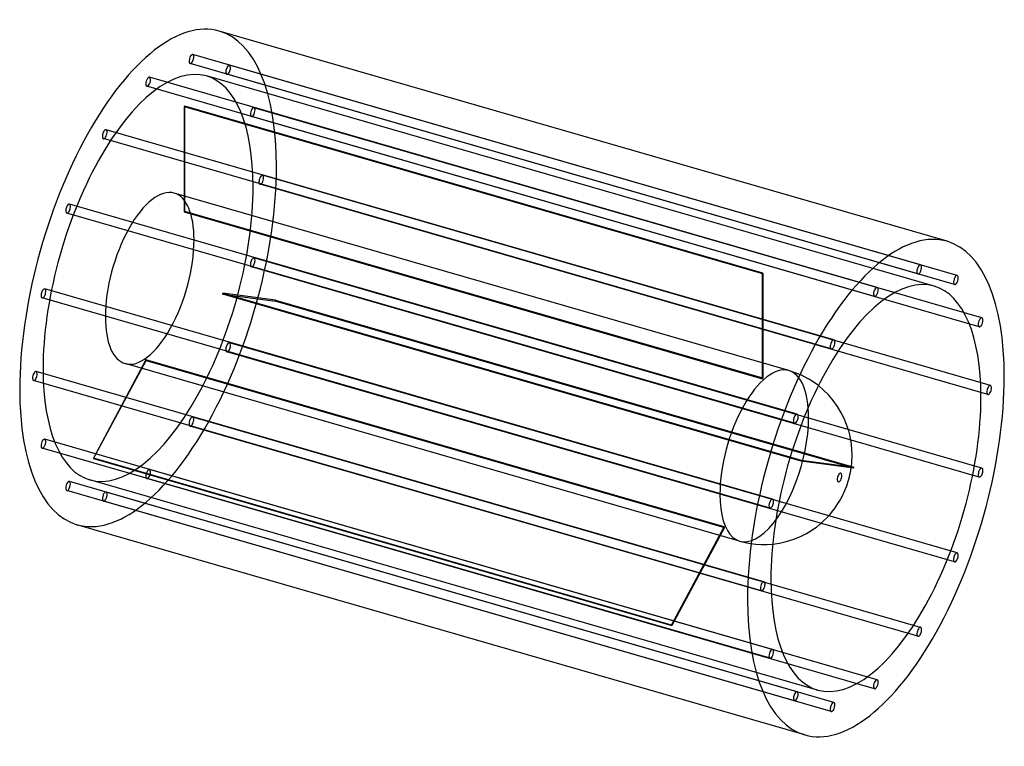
# Model space of a CAD drawing. Header units: millimetres. Extents: x -1054 to 1054, y -778 to 778.
import ezdxf

# ---------------------------------------------------------------- set-up
doc = ezdxf.new("R2010")
doc.units = ezdxf.units.MM
doc.layers.add('HIDDEN', color=7, linetype='Continuous')
doc.layers.add('THICK', color=7, linetype='Continuous')

msp = doc.modelspace()

# ---------------------------------------------------------------- linework, layer by layer
at = {"layer": 'HIDDEN'}
for p, q in [((875, 253), (-683.8, 703)), ((869.5, 233.8), (-689.4, 683.8)), ((953.7, 230.1), (-605.2, 680.1)), ((782.2, 204.6), (-776.6, 654.6)), ((904.2, 207.3), (-654.6, 657.3)), ((948.1, 210.9), (-610.7, 660.9)), ((776.6, 185.4), (-782.2, 635.4)), ((-702, 591.8), (-702, 366.6)), ((-702, 591.8), (536.4, 234.3)), ((-701, 367.5), (-701, 592.6)), ((537.4, 235.1), (-701, 592.6)), ((1000.7, 120.2), (-558.2, 570.2)), ((1006.2, 139.4), (-552.6, 589.4)), ((689.4, 92.3), (-869.5, 542.3)), ((683.8, 73.1), (-875, 523.1)), ((1024.7, -5.4), (-534.1, 444.6)), ((1019.1, -24.6), (-539.7, 425.4)), ((593, 26.6), (-723.3, 406.5)), ((610.7, -66.9), (-948.1, 383.1)), ((605.2, -86.1), (-953.7, 363.9)), ((-702, 366.6), (536.4, 9.1)), ((537.4, 10), (-701, 367.5)), ((1006.2, -182.1), (-552.6, 267.9)), ((1000.7, -201.3), (-558.2, 248.7)), ((536.4, 9.1), (536.4, 234.3)), ((537.4, 235.1), (537.4, 10)), ((558.2, -248.7), (-1000.7, 201.3)), ((619, -167), (-619.5, 190.5)), ((-619.5, 190.5), (-506.9, 175.4)), ((-619, 192.4), (619.5, -165.1)), ((-506.4, 177.4), (-619, 192.4)), ((552.6, -267.9), (-1006.2, 182.1)), ((731.5, -182.1), (-506.9, 175.4)), ((-506.4, 177.4), (726.9, -178.6)), ((953.7, -363.9), (-605.2, 86.1)), ((948.1, -383.1), (-610.7, 66.9)), ((-784, 49.5), (-896.6, -160.6)), ((-896.1, -161.6), (-783.5, 48.4)), ((454.4, -308), (-784, 49.5)), ((-783.5, 48.4), (454.9, -309.1)), ((539.7, -425.4), (-1019.1, 24.6)), ((487.6, -338.5), (-828.7, 41.5)), ((606.5, 22.1), (593, 26.6)), ((619.9, 16.5), (606.5, 22.1)), ((534.1, -444.6), (-1024.7, 5.4)), ((626.4, 13.3), (619.9, 16.5)), ((635.6, 8.3), (626.4, 13.3)), ((644.7, 2.6), (635.6, 8.3)), ((656.2, -5.7), (644.7, 2.6)), ((875, -523.1), (-683.8, -73.1)), ((869.5, -542.3), (-689.4, -92.3)), ((558.2, -570.2), (-1000.7, -120.2)), ((552.6, -589.4), (-1006.2, -139.4)), ((341.8, -518.1), (-896.6, -160.6)), ((-896.1, -161.6), (342.3, -519.1)), ((726.5, -181.4), (619, -167)), ((619.5, -165.1), (726.8, -179.4)), ((782.2, -635.4), (-776.6, -185.4)), ((654.6, -657.3), (-904.2, -207.3)), ((776.6, -654.6), (-782.2, -204.6)), ((605.2, -680.1), (-953.7, -230.1)), ((610.7, -660.9), (-948.1, -210.9)), ((683.8, -703), (-875, -253)), ((689.4, -683.8), (-869.5, -233.8)), ((341.8, -518.1), (454.4, -308)), ((454.9, -309.1), (342.3, -519.1)), ((487.6, -338.5), (499.1, -341.4)), ((499.1, -341.4), (510.6, -343.6)), ((510.6, -343.6), (522.4, -345.1)), ((522.4, -345.1), (534.4, -345.8)), ((534.4, -345.8), (546.4, -345.7)), ((546.4, -345.7), (558.3, -344.9))]:
    msp.add_line(p, q, dxfattribs=at)
for centre, major_axis, start_param, end_param in [((-779.4, 225), (152.5, 528.4), -0.982794, 0), ((-686.6, 693.4), (-2.77, -9.61), -2.946289, 0.000007), ((-686.6, 693.4), (-2.77, -9.61), 0.195304, 3.141599), ((-686.6, 693.4), (-2.77, -9.61), -3.141586, -2.946289), ((-779.4, 225), (-124.8, -432.3), -3.141593, -0.982794), ((-686.6, 693.4), (-2.77, -9.61), 0.000007, 0.195304), ((-607.9, 670.5), (-2.77, -9.61), -3.141586, -0.197396), ((-607.9, 670.5), (-2.77, -9.61), 0.000007, 2.944197), ((-607.9, 670.5), (-2.77, -9.61), 2.944197, 3.141599), ((-779.4, 645), (-2.77, -9.61), -3.141586, -2.55359), ((-779.4, 645), (-2.77, -9.61), 0.588003, 3.141599), ((-779.4, 225), (-124.8, -432.3), 2.158799, 3.141593), ((-607.9, 670.5), (-2.77, -9.61), -0.197396, 0.000007), ((-779.4, 645), (-2.77, -9.61), -2.55359, 0.000007), ((-779.4, 645), (-2.77, -9.61), 0.000007, 0.588003), ((-701.5, 202.5), (-124.8, -432.3), -2.555812, -2.551368), ((-555.4, 579.8), (-2.77, -9.61), -3.141586, -0.590095), ((-555.4, 579.8), (-2.77, -9.61), -0.590095, 0.000007), ((-555.4, 579.8), (-2.77, -9.61), 0.000007, 2.551498), ((-555.4, 579.8), (-2.77, -9.61), 2.551498, 3.141599), ((-872.2, 532.7), (-2.77, -9.61), -2.160891, 0.000007), ((-872.2, 532.7), (-2.77, -9.61), -3.141586, -2.160891), ((-872.2, 532.7), (-2.77, -9.61), 0.980702, 3.141599), ((-872.2, 532.7), (-2.77, -9.61), 0.000007, 0.980702), ((-779.4, 225), (152.5, 528.4), -3.141593, -0.982794), ((-536.9, 435), (-2.77, -9.61), -3.141586, -0.982794), ((-536.9, 435), (-2.77, -9.61), 2.158799, 3.141599), ((-536.9, 435), (-2.77, -9.61), -0.982794, 0.000007), ((-536.9, 435), (-2.77, -9.61), 0.000007, 2.158799), ((-779.4, 225), (-124.8, -432.3), 0, 2.158799), ((-776, 224), (52.7, 182.5), 0, 2.158799), ((-776, 224), (52.7, 182.5), -0.982794, 0), ((-950.9, 373.5), (-2.77, -9.61), -3.141586, -1.768192), ((-950.9, 373.5), (-2.77, -9.61), 1.373401, 3.141599), ((-950.9, 373.5), (-2.77, -9.61), -1.768192, 0.000007), ((-950.9, 373.5), (-2.77, -9.61), 0.000007, 1.373401), ((-701.5, 202.5), (-52.7, -182.5), -2.558853, -2.548327), ((-776, 224), (52.7, 182.5), -3.141592, -0.982794), ((-555.4, 258.3), (-2.77, -9.61), -1.375493, 0.000007), ((-555.4, 258.3), (-2.77, -9.61), -3.141586, -1.375493), ((-555.4, 258.3), (-2.77, -9.61), 0.000007, 1.7661), ((-555.4, 258.3), (-2.77, -9.61), 1.7661, 3.141599), ((536.9, -155), (124.8, 432.3), 0.58578, 0.590225), ((-1003.5, 191.7), (-2.77, -9.61), -1.375493, 0.000007), ((-1003.5, 191.7), (-2.77, -9.61), -3.141586, -1.375493), ((-1003.5, 191.7), (-2.77, -9.61), 0.000007, 1.7661), ((-1003.5, 191.7), (-2.77, -9.61), 1.7661, 3.141599), ((-701.5, 202.5), (-52.7, -182.5), 1.629937, 1.640463), ((-701.5, 202.5), (-124.8, -432.3), 1.632978, 1.637422), ((-776, 224), (52.7, 182.5), 2.158799, 3.141593), ((-607.9, 76.5), (-2.77, -9.61), -3.141586, -1.768192), ((-607.9, 76.5), (-2.77, -9.61), 1.373401, 3.141599), ((-607.9, 76.5), (-2.77, -9.61), -1.768192, 0.000007), ((-607.9, 76.5), (-2.77, -9.61), 0.000007, 1.373401), ((-701.5, 202.5), (-52.7, -182.5), -0.464458, -0.453932), ((-1021.9, 15), (-2.77, -9.61), -3.141586, -0.982794), ((-1021.9, 15), (-2.77, -9.61), 2.158799, 3.141599), ((-779.4, 225), (-124.8, -432.3), -0.982794, 0), ((540.3, -156), (-52.7, -182.5), -3.141486, -0.982794), ((540.3, -156), (-52.7, -182.5), 2.158799, 3.141593), ((-1021.9, 15), (-2.77, -9.61), -0.982794, 0.000007), ((-1021.9, 15), (-2.77, -9.61), 0.000007, 2.158799), ((536.9, -155), (52.7, 182.5), 0.582739, 0.593266), ((-686.6, -82.7), (-2.77, -9.61), -2.160891, 0.000007), ((-686.6, -82.7), (-2.77, -9.61), -3.141586, -2.160891), ((-686.6, -82.7), (-2.77, -9.61), 0.980702, 3.141599), ((540.3, -156), (-52.7, -182.5), 0.588003, 2.158799), ((-686.6, -82.7), (-2.77, -9.61), 0.000007, 0.980702), ((-1003.5, -129.8), (-2.77, -9.61), -3.141586, -0.590095), ((-1003.5, -129.8), (-2.77, -9.61), 0.000007, 2.551498), ((-1003.5, -129.8), (-2.77, -9.61), 2.551498, 3.141599), ((-1003.5, -129.8), (-2.77, -9.61), -0.590095, 0.000007), ((-701.5, 202.5), (-124.8, -432.3), -0.461417, -0.456973), ((536.9, -155), (52.7, 182.5), -1.511656, -1.501129), ((-779.4, -195), (-2.77, -9.61), -2.55359, 0.000007), ((-779.4, -195), (-2.77, -9.61), -3.141586, -2.55359), ((-779.4, -195), (-2.77, -9.61), 0.588003, 3.141599), ((-950.9, -220.5), (-2.77, -9.61), -3.141586, -0.197396), ((-779.4, -195), (-2.77, -9.61), 0.000007, 0.588003), ((-950.9, -220.5), (-2.77, -9.61), -0.197396, 0.000007), ((-950.9, -220.5), (-2.77, -9.61), 0.000007, 2.944197), ((-950.9, -220.5), (-2.77, -9.61), 2.944197, 3.141599), ((-872.2, -243.4), (-2.77, -9.61), -2.946289, 0.000007), ((-872.2, -243.4), (-2.77, -9.61), 0.000007, 0.195304), ((-872.2, -243.4), (-2.77, -9.61), 0.195304, 3.141599), ((-872.2, -243.4), (-2.77, -9.61), -3.141586, -2.946289), ((540.3, -156), (-52.7, -182.5), -0.982794, 0.588003), ((536.9, -155), (52.7, 182.5), 2.677135, 2.687661), ((536.9, -155), (124.8, 432.3), 2.680175, 2.68462)]:
    msp.add_ellipse(centre, major_axis=major_axis, ratio=0.433013, start_param=start_param, end_param=end_param, dxfattribs=at)
at = {"layer": 'THICK'}
for p, q in [((932, 303.4), (-626.9, 753.4)), ((667.5, -15.3), (656.2, -5.7)), ((678.3, -26), (667.5, -15.3)), ((688.1, -37.4), (678.3, -26)), ((697.3, -50.2), (688.1, -37.4)), ((705.3, -63.6), (697.3, -50.2)), ((711.5, -76), (705.3, -63.6)), ((716.7, -88.7), (711.5, -76)), ((718.8, -94.5), (716.7, -88.7)), ((721.3, -102.6), (718.8, -94.5)), ((723.4, -110.7), (721.3, -102.6)), ((725, -118.6), (723.4, -110.7)), ((726.3, -126.1), (725, -118.6)), ((727, -131.3), (726.3, -126.1)), ((728.1, -143.2), (727, -131.3)), ((728.4, -154.3), (728.1, -143.2)), ((727.6, -171.7), (728.1, -166.1)), ((728.1, -166.1), (728.3, -160.3)), ((728.3, -160.3), (728.4, -154.3)), ((724.8, -191.4), (725.7, -186.7)), ((725.7, -186.7), (726.4, -181.9)), ((726.4, -181.9), (727.1, -177)), ((731.5, -182.1), (726.5, -181.4)), ((726.8, -179.4), (732, -180.1)), ((726.9, -178.6), (732, -180.1)), ((727.1, -177), (727.6, -171.7)), ((718.6, -215.1), (720.1, -210.4)), ((720.1, -210.4), (721.5, -205.6)), ((721.5, -205.6), (722.7, -200.8)), ((722.7, -200.8), (723.9, -195.9)), ((723.9, -195.9), (724.8, -191.4)), ((711.5, -233.4), (714.3, -226.9)), ((714.3, -226.9), (716.8, -220.3)), ((716.8, -220.3), (718.6, -215.1)), ((698.2, -258.2), (701.5, -252.9)), ((701.5, -252.9), (704.3, -247.9)), ((704.3, -247.9), (706.9, -243)), ((706.9, -243), (709.3, -238.2)), ((709.3, -238.2), (711.5, -233.4)), ((686.5, -274.6), (690.7, -269.2)), ((690.7, -269.2), (694.6, -263.7)), ((694.6, -263.7), (698.2, -258.2)), ((661.9, -300.3), (668.2, -294.6)), ((668.2, -294.6), (674.3, -288.6)), ((674.3, -288.6), (679.8, -282.6)), ((679.8, -282.6), (685.1, -276.4)), ((685.1, -276.4), (686.5, -274.6)), ((626.9, -753.4), (-932, -303.4)), ((638.2, -317.7), (645.2, -313.1)), ((645.2, -313.1), (651.9, -308.3)), ((651.9, -308.3), (658.4, -303.2)), ((658.4, -303.2), (661.9, -300.3)), ((587.4, -339.6), (601.8, -335.2)), ((601.8, -335.2), (617.7, -328.7)), ((617.7, -328.7), (630.7, -322.1)), ((630.7, -322.1), (638.2, -317.7)), ((558.3, -344.9), (572.7, -342.9)), ((572.7, -342.9), (587.4, -339.6))]:
    msp.add_line(p, q, dxfattribs=at)
for centre, major_axis, start_param, end_param in [((-779.4, 225), (152.5, 528.4), 0, 2.158799), ((779.4, -225), (-152.5, -528.4), -3.141593, -0.982794), ((779.4, -225), (-152.5, -528.4), 2.158799, 3.141593), ((872.2, 243.4), (2.77, 9.61), 0.195304, 3.141599), ((872.2, 243.4), (2.77, 9.61), 0.000007, 0.195304), ((872.2, 243.4), (2.77, 9.61), -3.141586, -2.946289), ((872.2, 243.4), (2.77, 9.61), -2.946289, 0.000007), ((779.4, -225), (124.8, 432.3), 0, 2.158799), ((950.9, 220.5), (2.77, 9.61), 0.000007, 2.944197), ((950.9, 220.5), (2.77, 9.61), 2.944197, 3.141599), ((950.9, 220.5), (2.77, 9.61), -3.141586, -0.197396), ((950.9, 220.5), (2.77, 9.61), -0.197396, 0.000007), ((779.4, 195), (2.77, 9.61), 0.588003, 3.141599), ((779.4, 195), (2.77, 9.61), 0.000007, 0.588003), ((779.4, 195), (2.77, 9.61), -2.55359, 0.000007), ((779.4, -225), (124.8, 432.3), -0.982794, 0), ((779.4, 195), (2.77, 9.61), -3.141586, -2.55359), ((1003.5, 129.8), (2.77, 9.61), 0.000007, 2.551498), ((1003.5, 129.8), (2.77, 9.61), -3.141586, -0.590095), ((1003.5, 129.8), (2.77, 9.61), -0.590095, 0.000007), ((1003.5, 129.8), (2.77, 9.61), 2.551498, 3.141599), ((686.6, 82.7), (2.77, 9.61), 0.980702, 3.141599), ((686.6, 82.7), (2.77, 9.61), 0.000007, 0.980702), ((686.6, 82.7), (2.77, 9.61), -2.160891, 0.000007), ((686.6, 82.7), (2.77, 9.61), -3.141586, -2.160891), ((779.4, -225), (-152.5, -528.4), 0, 2.158799), ((-779.4, 225), (152.5, 528.4), 2.158799, 3.141593), ((1021.9, -15), (2.77, 9.61), 0.000007, 2.158799), ((1021.9, -15), (2.77, 9.61), 2.158799, 3.141599), ((1021.9, -15), (2.77, 9.61), -3.141586, -0.982794), ((1021.9, -15), (2.77, 9.61), -0.982794, 0.000007), ((779.4, -225), (124.8, 432.3), -3.141593, -0.982794), ((607.9, -76.5), (2.77, 9.61), 1.373401, 3.141599), ((607.9, -76.5), (2.77, 9.61), 0.000007, 1.373401), ((607.9, -76.5), (2.77, 9.61), -3.141586, -1.768192), ((607.9, -76.5), (2.77, 9.61), -1.768192, 0.000007), ((536.9, -155), (124.8, 432.3), -1.508615, -1.50417), ((1003.5, -191.7), (2.77, 9.61), 0.000007, 1.7661), ((1003.5, -191.7), (2.77, 9.61), -1.375493, 0.000007), ((701.5, -202.5), (-2.75, -9.51), 2.158799, 5.300392), ((701.5, -202.5), (-2.75, -9.51), -0.982794, 2.158799), ((1003.5, -191.7), (2.77, 9.61), 1.7661, 3.141599), ((1003.5, -191.7), (2.77, 9.61), -3.141586, -1.375493), ((555.4, -258.3), (2.77, 9.61), 0.000007, 1.7661), ((555.4, -258.3), (2.77, 9.61), -1.375493, 0.000007), ((555.4, -258.3), (2.77, 9.61), 1.7661, 3.141599), ((555.4, -258.3), (2.77, 9.61), -3.141586, -1.375493), ((950.9, -373.5), (2.77, 9.61), 1.373401, 3.141599), ((950.9, -373.5), (2.77, 9.61), 0.000007, 1.373401), ((950.9, -373.5), (2.77, 9.61), -3.141586, -1.768192), ((950.9, -373.5), (2.77, 9.61), -1.768192, 0.000007), ((779.4, -225), (124.8, 432.3), 2.158799, 3.141593), ((536.9, -435), (2.77, 9.61), 0.000007, 2.158799), ((536.9, -435), (2.77, 9.61), 2.158799, 3.141599), ((536.9, -435), (2.77, 9.61), -3.141586, -0.982794), ((536.9, -435), (2.77, 9.61), -0.982794, 0.000007), ((779.4, -225), (-152.5, -528.4), -0.982794, 0), ((872.2, -532.7), (2.77, 9.61), 0.980702, 3.141599), ((872.2, -532.7), (2.77, 9.61), 0.000007, 0.980702), ((872.2, -532.7), (2.77, 9.61), -2.160891, 0.000007), ((872.2, -532.7), (2.77, 9.61), -3.141586, -2.160891), ((555.4, -579.8), (2.77, 9.61), 0.000007, 2.551498), ((555.4, -579.8), (2.77, 9.61), 2.551498, 3.141599), ((555.4, -579.8), (2.77, 9.61), -3.141586, -0.590095), ((555.4, -579.8), (2.77, 9.61), -0.590095, 0.000007), ((779.4, -645), (2.77, 9.61), 0.588003, 3.141599), ((779.4, -645), (2.77, 9.61), -3.141586, -2.55359), ((779.4, -645), (2.77, 9.61), 0.000007, 0.588003), ((779.4, -645), (2.77, 9.61), -2.55359, 0.000007), ((607.9, -670.5), (2.77, 9.61), 0.000007, 2.944197), ((607.9, -670.5), (2.77, 9.61), -3.141586, -0.197396), ((607.9, -670.5), (2.77, 9.61), -0.197396, 0.000007), ((607.9, -670.5), (2.77, 9.61), 2.944197, 3.141599), ((686.6, -693.4), (2.77, 9.61), 0.195304, 3.141599), ((686.6, -693.4), (2.77, 9.61), -2.946289, 0.000007), ((686.6, -693.4), (2.77, 9.61), 0.000007, 0.195304), ((686.6, -693.4), (2.77, 9.61), -3.141586, -2.946289)]:
    msp.add_ellipse(centre, major_axis=major_axis, ratio=0.433013, start_param=start_param, end_param=end_param, dxfattribs=at)

doc.saveas('drawing.dxf')
